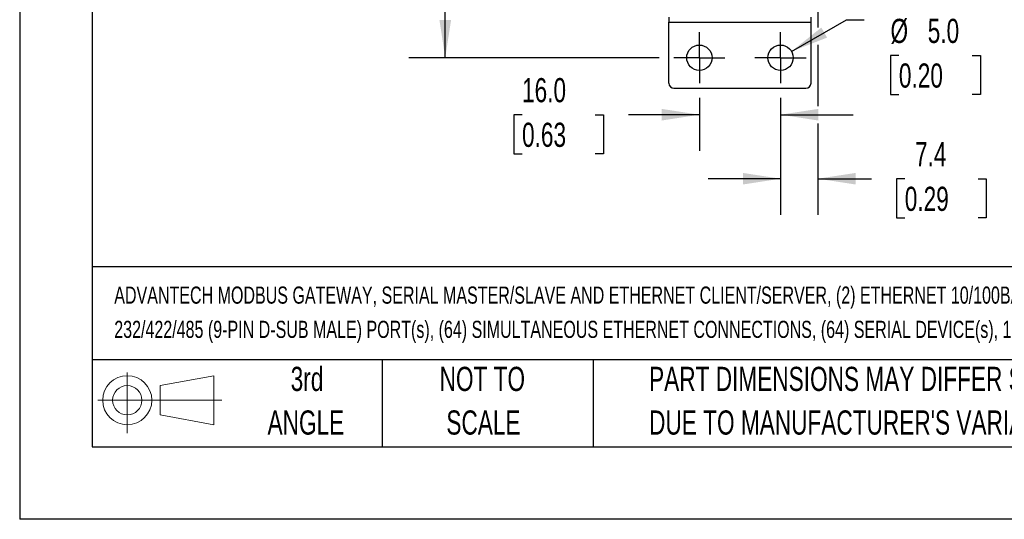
# Model space of a CAD drawing. Header units: millimetres. Extents: x 0 to 629, y 0 to 486.
# Tile 1 of 18: x 0 to 194, y 0 to 98. Entities that reach past the tile are written whole.
import ezdxf

# ---------------------------------------------------------------- set-up
doc = ezdxf.new("R2010")
doc.units = ezdxf.units.MM
doc.header["$LTSCALE"] = 2.25
doc.linetypes.add('CENTERX2', pattern=[20.32, 12.7, -2.54, 2.54, -2.54])
doc.layers.add('CENTER', color=40, linetype='CENTERX2')
doc.layers.add('SLD-DEFPOINTS', color=7, linetype='Continuous')
doc.layers.add('DIMENSIONS', color=140, linetype='Continuous', lineweight=25)
doc.layers.add('TEXT', color=140, linetype='Continuous', lineweight=25)
doc.styles.add('SLDTEXTSTYLE0', font='TXT', dxfattribs={"width": 0.7})
doc.dimstyles.new('SLDDIMSTYLE0', dxfattribs={"dimtxt": 4.855518, "dimasz": 7.4295, "dimexe": 0, "dimexo": 0.0625, "dimgap": 1.213879, "dimtad": 0, "dimtih": 1, "dimtoh": 1, "dimrnd": 1e-09, "dimzin": 4, "dimdsep": 46, "dimtxsty": 'SLDTEXTSTYLE0', "dimsah": 1, "dimcen": 0.09, "dimadec": 0, "dimazin": 1, "dimtfac": 1, "dimtmove": 0, "dimatfit": 0, "dimfxl": 0, "dimfrac": 2, "dimtolj": 1, "dimtzin": 12, "dimarcsym": 0})
doc.dimstyles.new('SLDDIMSTYLE1', dxfattribs={"dimtxt": 4.855518, "dimasz": 7.4295, "dimexe": 0, "dimexo": 0.0625, "dimgap": 1.213879, "dimtad": 0, "dimtih": 1, "dimtoh": 1, "dimrnd": 1e-09, "dimzin": 4, "dimdsep": 46, "dimtxsty": 'SLDTEXTSTYLE0', "dimsah": 1, "dimcen": 0.09, "dimadec": 0, "dimazin": 1, "dimtfac": 1, "dimtofl": 0, "dimtmove": 0, "dimatfit": 3, "dimfxl": 0, "dimfrac": 2, "dimtolj": 1, "dimtzin": 12, "dimarcsym": 0})
doc.dimstyles.new('SLDDIMSTYLE2', dxfattribs={"dimtxt": 4.855518, "dimasz": 7.4295, "dimexe": 0, "dimexo": 0.0625, "dimgap": 1.213879, "dimtad": 0, "dimtih": 1, "dimtoh": 1, "dimrnd": 1e-09, "dimzin": 12, "dimdsep": 46, "dimtxsty": 'SLDTEXTSTYLE0', "dimsah": 1, "dimcen": 0.09, "dimadec": 0, "dimazin": 3, "dimtfac": 1, "dimtmove": 0, "dimatfit": 0, "dimfxl": 0, "dimfrac": 2, "dimtolj": 1, "dimtzin": 12, "dimarcsym": 0})
doc.dimstyles.new('SLDDIMSTYLE3', dxfattribs={"dimtxt": 4.855518, "dimasz": 7.4295, "dimexe": 0, "dimexo": 0.0625, "dimgap": 1.213879, "dimtad": 0, "dimtih": 1, "dimtoh": 1, "dimrnd": 1e-09, "dimzin": 4, "dimdsep": 46, "dimtxsty": 'SLDTEXTSTYLE0', "dimsah": 1, "dimcen": 0, "dimadec": 0, "dimazin": 1, "dimtfac": 1, "dimtofl": 0, "dimtmove": 0, "dimatfit": 3, "dimfxl": 0, "dimfrac": 2, "dimtolj": 1, "dimtzin": 12, "dimarcsym": 0})

# ---------------------------------------------------------------- blocks, each defined once
blk = doc.blocks.new('Block11')
at = {"color": 7, "linetype": 'Continuous', "lineweight": 18}
for p, q in [((5.82, 11.95), (5.82, 0)), ((12.33, 9.38), (22.89, 11.32)), ((22.89, 11.32), (22.89, 1.65)), ((12.33, 3.59), (12.33, 9.38)), ((0, 6.48), (24.47, 6.48)), ((12.33, 3.59), (22.89, 1.65))]:
    blk.add_line(p, q, dxfattribs=at)
for radius in [4.84, 2.89]:
    blk.add_circle((5.82, 6.48), radius, dxfattribs=at)
blk = doc.blocks.new('Block12')
at = {"layer": 'SLD-DEFPOINTS'}
blk.add_blockref('Block11', (0, 0), dxfattribs=at)
blk = doc.blocks.new('SW_NOTE_0')
at = {"layer": 'TEXT', "color": 0, "linetype": 'CENTERX2', "lineweight": 18, "char_height": 3.375, "attachment_point": 1, "style": 'SLDTEXTSTYLE0'}
for s, insert in [('ADVANTECH MODBUS GATEWAY, SERIAL MASTER/SLAVE AND ETHERNET CLIENT/SERVER, (2) ETHERNET 10/100BASE-T (RJ45) AND (2) RS-', (0, 4.35)), ('232/422/485 (9-PIN D-SUB MALE) PORT(s), (64) SIMULTANEOUS ETHERNET CONNECTIONS, (64) SERIAL DEVICE(s), 12-48 VDC REQUIRED', (0, -2.4))]:
    blk.add_mtext(s, dxfattribs=dict(at, insert=insert))
blk = doc.blocks.new('SW_NOTE_0_3')
at = {"layer": 'TEXT', "color": 0, "linetype": 'CENTERX2', "lineweight": 18, "char_height": 4.7625, "attachment_point": 1, "style": 'SLDTEXTSTYLE0'}
for s, insert in [('PART DIMENSIONS MAY DIFFER SLIGHTLY', (0, 6.14)), ("DUE TO MANUFACTURER'S VARIANCES", (0, -2.46))]:
    blk.add_mtext(s, dxfattribs=dict(at, insert=insert))
blk = doc.blocks.new('SW_NOTE_0_4')
at = {"layer": 'TEXT', "color": 0, "linetype": 'CENTERX2', "lineweight": 18, "char_height": 4.762, "attachment_point": 2, "style": 'SLDTEXTSTYLE0'}
for s, insert in [('NOT TO', (11.83, 6.14)), ('SCALE', (12.05, -2.46))]:
    blk.add_mtext(s, dxfattribs=dict(at, insert=insert))
blk = doc.blocks.new('SW_NOTE_0_5')
at = {"layer": 'TEXT', "color": 0, "linetype": 'CENTERX2', "lineweight": 18, "char_height": 4.762, "attachment_point": 2, "style": 'SLDTEXTSTYLE0'}
for s, insert in [('3rd', (5.21, 6.14)), ('ANGLE', (4.99, -2.46))]:
    blk.add_mtext(s, dxfattribs=dict(at, insert=insert))
blk = doc.blocks.new('_D_2')
at = {"layer": 'DIMENSIONS'}
for p, q in [((126.02, 249), (76.71, 249)), ((83.85, 249), (83.85, 178.8)), ((76.64, 170), (75.01, 170)), ((75.01, 170), (75.01, 162.28)), ((91.07, 170), (92.7, 170)), ((92.7, 170), (92.7, 162.28)), ((75.01, 162.28), (76.64, 162.28)), ((83.85, 91), (83.85, 161.2)), ((92.7, 162.28), (91.07, 162.28)), ((126.02, 91), (76.71, 91))]:
    blk.add_line(p, q, dxfattribs=at)
for points in [[(83.85, 249), (82.71, 241.57), (85, 241.57)], [(83.85, 91), (85, 98.43), (82.71, 98.43)]]:
    blk.add_solid(points, dxfattribs=at)
at = {"layer": 'DIMENSIONS', "char_height": 4.762, "attachment_point": 1, "style": 'SLDTEXTSTYLE0'}
for s, insert in [('158.0', (74.62, 177.23)), ('6.22', (76.64, 168.42))]:
    blk.add_mtext(s, dxfattribs=dict(at, insert=insert))
blk = doc.blocks.new('_D_3')
at = {"layer": 'DIMENSIONS'}
for p, q in [((157.27, 134.64), (157.27, 96.96)), ((157.27, 93.53), (157.27, 81.48)), ((149.92, 83.1), (149.92, 60.01)), ((157.27, 78.05), (157.27, 60.01)), ((149.92, 67.15), (135.63, 67.15)), ((157.27, 67.15), (167.82, 67.15)), ((174.39, 67.15), (172.76, 67.15)), ((172.76, 67.15), (172.76, 59.43)), ((188.82, 67.15), (190.45, 67.15)), ((190.45, 67.15), (190.45, 59.43)), ((172.76, 59.43), (174.39, 59.43)), ((190.45, 59.43), (188.82, 59.43))]:
    blk.add_line(p, q, dxfattribs=at)
for points in [[(149.92, 67.15), (142.49, 68.29), (142.49, 66.01)], [(157.27, 67.15), (164.7, 66.01), (164.7, 68.29)]]:
    blk.add_solid(points, dxfattribs=at)
at = {"layer": 'DIMENSIONS', "char_height": 4.762, "attachment_point": 1, "style": 'SLDTEXTSTYLE0'}
for s, insert in [('7.4', (176.41, 74.38)), ('0.29', (174.39, 65.57))]:
    blk.add_mtext(s, dxfattribs=dict(at, insert=insert))
blk = doc.blocks.new('_D_4')
at = {"layer": 'DIMENSIONS'}
for p, q in [((133.92, 83.1), (133.92, 72.62)), ((149.92, 83.1), (149.92, 72.62)), ((98.98, 79.77), (97.35, 79.77)), ((97.35, 79.77), (97.35, 72.05)), ((113.41, 79.77), (115.04, 79.77)), ((115.04, 79.77), (115.04, 72.05)), ((133.92, 79.77), (119.99, 79.77)), ((149.92, 79.77), (164.21, 79.77)), ((97.35, 72.05), (98.98, 72.05)), ((115.04, 72.05), (113.41, 72.05))]:
    blk.add_line(p, q, dxfattribs=at)
for points in [[(133.92, 79.77), (126.49, 80.91), (126.49, 78.62)], [(149.92, 79.77), (157.35, 78.62), (157.35, 80.91)]]:
    blk.add_solid(points, dxfattribs=at)
at = {"layer": 'DIMENSIONS', "char_height": 4.762, "attachment_point": 1, "style": 'SLDTEXTSTYLE0'}
for s, insert in [('16.0', (98.98, 86.99)), ('0.63', (98.98, 78.19))]:
    blk.add_mtext(s, dxfattribs=dict(at, insert=insert))
blk = doc.blocks.new('_D_5')
at = {"layer": 'DIMENSIONS'}
for p, q in [((152.08, 92.25), (162.9, 98.5)), ((162.9, 98.5), (166.4, 98.5)), ((173.23, 91.45), (171.6, 91.45)), ((171.6, 91.45), (171.6, 83.73)), ((187.66, 91.45), (189.29, 91.45)), ((189.29, 91.45), (189.29, 83.73)), ((171.6, 83.73), (173.23, 83.73)), ((189.29, 83.73), (187.66, 83.73))]:
    blk.add_line(p, q, dxfattribs=at)
blk.add_solid([(152.08, 92.25), (159.09, 94.97), (157.95, 96.95)], dxfattribs=at)
at = {"layer": 'DIMENSIONS', "char_height": 4.762, "attachment_point": 1, "style": 'SLDTEXTSTYLE0'}
for s, insert in [('4X', (176.25, 106.39)), ('%%c', (171.58, 98.67)), ('5.0', (178.91, 98.67)), ('0.20', (173.23, 89.87))]:
    blk.add_mtext(s, dxfattribs=dict(at, insert=insert))
blk = doc.blocks.new('SW_CENTERMARKSYMBOL_2')
at = {"layer": 'CENTER', "color": 0}
for p, q in [((0, 2.54), (0, 5.04)), ((0, 0), (0, 2.54)), ((-2.54, 0), (-5.04, 0)), ((0, 0), (-2.54, 0)), ((0, 0), (0, -2.54)), ((0, 0), (2.54, 0)), ((2.54, 0), (5.04, 0)), ((0, -2.54), (0, -5.04))]:
    blk.add_line(p, q, dxfattribs=at)
blk = doc.blocks.new('SW_CENTERMARKSYMBOL_3')
at = {"layer": 'CENTER', "color": 0}
for p, q in [((0, 2.54), (0, 5.04)), ((0, 0), (0, 2.54)), ((-2.54, 0), (-5.04, 0)), ((0, 0), (-2.54, 0)), ((0, 0), (0, -2.54)), ((0, 0), (2.54, 0)), ((2.54, 0), (5.04, 0)), ((0, -2.54), (0, -5.04))]:
    blk.add_line(p, q, dxfattribs=at)

msp = doc.modelspace()

# ---------------------------------------------------------------- linework, layer by layer
at = {"color": 7, "linetype": 'Continuous'}
for p in [(0.006, 485.781), (628.656, 0.006)]:
    msp.add_line(p, (0.006, 0.006), dxfattribs=at)
for p, q in [((127.919, 99), (127.919, 98)), ((155.919, 98), (155.919, 99)), ((127.919, 98), (155.919, 98)), ((127.919, 86), (127.919, 98)), ((155.919, 86), (155.919, 98)), ((128.919, 85), (154.919, 85))]:
    msp.add_line(p, q)
for centre in [(133.919, 91), (149.919, 91)]:
    msp.add_circle(centre, 2.5)
for centre, start, end in [((128.919, 86), 180, 270), ((154.919, 86), 270, 0)]:
    msp.add_arc(centre, 1, start, end)
at = {"layer": 'TEXT'}
for p, q in [((14.287, 471.487), (14.287, 14.287)), ((614.362, 49.784), (14.287, 49.784)), ((614.362, 31.432), (14.287, 31.432)), ((71.437, 31.432), (71.437, 14.287)), ((112.976, 31.432), (112.976, 14.287)), ((14.287, 14.287), (614.362, 14.287))]:
    msp.add_line(p, q, dxfattribs=at)

# ---------------------------------------------------------------- block references
at = {"layer": 'CENTER'}
for name, p in [('SW_CENTERMARKSYMBOL_2', (133.919, 91)), ('SW_CENTERMARKSYMBOL_3', (149.919, 91))]:
    msp.add_blockref(name, p, dxfattribs=at)
at = {"layer": 'SLD-DEFPOINTS'}
msp.add_blockref('Block12', (15.385, 16.996), dxfattribs=at)
at = {"layer": 'TEXT', "linetype": 'CENTERX2', "lineweight": 18}
for name, p in [('SW_NOTE_0', (18.638, 41.542)), ('SW_NOTE_0_5', (51.407, 23.93)), ('SW_NOTE_0_4', (79.329, 23.93)), ('SW_NOTE_0_3', (124.018, 23.93))]:
    msp.add_blockref(name, p, dxfattribs=at)

# ---------------------------------------------------------------- dimensions: what is measured, and where the dimension line sits
at = {"layer": 'DIMENSIONS'}
dim = msp.add_linear_dim(base=(83.853, 249), p1=(128.879, 91), p2=(128.879, 249), angle=90, dimstyle='SLDDIMSTYLE1', dxfattribs=at)
dim.commit()
dim.dimension.update_dxf_attribs({"geometry": '_D_2', "text_midpoint": (83.853, 170), "dimtype": 160})
for base, p1, dimstyle, picture, middle in [((149.919, 67.152), (157.269, 137.5), 'SLDDIMSTYLE2', '_D_3', (181.607, 67.152)), ((149.919, 79.767), (133.919, 85.96), 'SLDDIMSTYLE0', '_D_4', (106.199, 79.767))]:
    dim = msp.add_linear_dim(base=base, p1=p1, p2=(149.919, 85.96), dimstyle=dimstyle, dxfattribs=at)
    dim.commit()
    dim.dimension.update_dxf_attribs({"geometry": picture, "text_midpoint": middle, "dimtype": 160})
dim = msp.add_diameter_dim_2p(p1=(147.754, 89.75), p2=(152.084, 92.25), text='4X\\P<>', dimstyle='SLDDIMSTYLE3', dxfattribs=at)
dim.commit()
dim.dimension.update_dxf_attribs({"geometry": '_D_5', "text_midpoint": (180.444, 95.304), "dimtype": 163})

doc.saveas('drawing.dxf')
